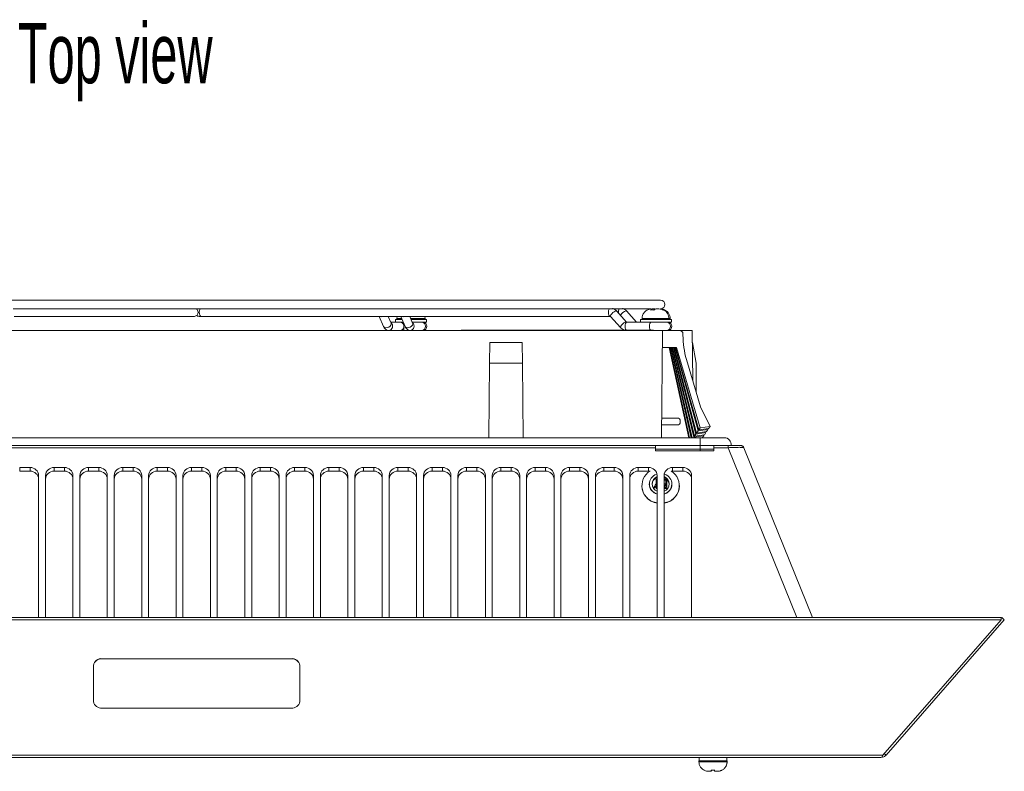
# Model space of a CAD drawing. Header units: millimetres. Extents: x 27 to 1405, y 76 to 1009.
# Tile 2 of 34: x 239 to 525, y 103 to 322. Entities that reach past the tile are written whole.
import ezdxf

# ---------------------------------------------------------------- set-up
doc = ezdxf.new("R2010")
doc.units = ezdxf.units.MM
doc.header["$LTSCALE"] = 5
doc.layers.add('AA', color=7, linetype='Continuous')
doc.styles.add('SLDTEXTSTYLE0', font='TXT', dxfattribs={"width": 0.605})

msp = doc.modelspace()

# ---------------------------------------------------------------- linework, layer by layer
at = {"color": 7, "linetype": 'Continuous', "lineweight": 15}
for p, q in [((425.425, 240.489), (172.956, 240.489)), ((237.05, 237.989), (411.022, 237.989)), ((290.425, 237.92), (290.514, 237.989)), ((411.529, 237.989), (413.97, 237.989)), ((414.624, 237.989), (422.603, 237.989)), ((423.429, 237.94), (423.159, 237.94)), ((423.429, 237.94), (423.429, 237.62)), ((423.863, 237.94), (423.429, 237.94)), ((237.294, 235.78), (289.749, 235.78)), ((291.102, 235.78), (291.686, 235.78)), ((291.686, 235.78), (410.756, 235.78)), ((343.557, 235.78), (344.79, 232.862)), ((347, 233.797), (346.162, 235.78)), ((348.763, 235.78), (348.662, 235.19)), ((348.662, 235.19), (348.662, 234.89)), ((349.81, 235.78), (351.043, 232.862)), ((353.254, 233.797), (352.416, 235.78)), ((356.862, 235.19), (356.776, 235.78)), ((356.862, 234.89), (356.862, 235.19)), ((410.756, 235.78), (410.769, 235.78)), ((410.828, 235.735), (413.738, 232.524)), ((415.517, 234.135), (412.606, 237.347)), ((418.433, 234.135), (415.522, 237.347)), ((420.006, 235.19), (420.006, 234.89)), ((428.206, 234.89), (428.206, 235.19)), ((348.414, 234.09), (346.876, 234.09)), ((348.262, 234.89), (348.262, 234.09)), ((350.186, 234.89), (348.262, 234.89)), ((348.414, 234.09), (350.524, 234.09)), ((350.662, 233.765), (350.662, 231.69)), ((357.262, 234.89), (352.792, 234.89)), ((354.667, 234.09), (353.13, 234.09)), ((354.667, 234.09), (357.262, 234.09)), ((357.262, 234.09), (357.262, 234.89)), ((420.029, 234.09), (415.589, 234.09)), ((419.606, 234.89), (419.606, 234.09)), ((424.106, 234.89), (419.606, 234.89)), ((420.029, 234.09), (424.106, 234.09)), ((428.606, 234.89), (424.106, 234.89)), ((424.106, 234.09), (428.606, 234.09)), ((428.606, 234.09), (428.606, 234.89)), ((154.882, 231.69), (425.969, 231.69)), ((367.375, 231.79), (367.375, 231.69)), ((368.375, 231.79), (367.375, 231.79)), ((368.375, 231.69), (368.375, 231.79)), ((368.375, 231.79), (422.375, 231.79)), ((422.375, 231.79), (422.375, 231.69)), ((422.375, 231.79), (423.375, 231.79)), ((423.375, 231.69), (423.375, 231.79)), ((425.969, 231.69), (425.697, 200.49)), ((425.969, 231.69), (430.921, 231.69)), ((430.921, 231.69), (434.633, 231.69)), ((431.925, 230.294), (431.925, 230.69)), ((434.633, 231.69), (434.761, 217.085)), ((375.687, 228.174), (375.635, 222.208)), ((375.687, 228.174), (385.164, 228.174)), ((385.164, 228.174), (385.216, 222.208)), ((425.925, 226.69), (430.049, 226.69)), ((427.891, 226.69), (433.61, 200.49)), ((428.08, 226.69), (433.799, 200.49)), ((434.299, 200.49), (428.345, 226.69)), ((428.487, 226.69), (434.571, 200.49)), ((435.091, 200.621), (428.771, 226.69)), ((428.913, 226.69), (435.296, 200.927)), ((435.705, 201.538), (429.197, 226.69)), ((429.339, 226.69), (435.909, 201.844)), ((436.318, 202.455), (429.623, 226.69)), ((429.765, 226.69), (436.523, 202.761)), ((430.049, 226.69), (436.932, 203.372)), ((435.716, 222.208), (434.664, 228.174)), ((375.445, 200.49), (375.635, 222.208)), ((375.635, 222.208), (385.216, 222.208)), ((385.216, 222.208), (385.405, 200.49)), ((437.015, 209.448), (432.944, 223.238)), ((435.791, 213.594), (435.716, 222.208)), ((439.801, 203.791), (437.015, 209.448)), ((425.729, 204.19), (430.325, 204.19)), ((430.325, 206.19), (425.747, 206.19)), ((431.125, 204.99), (431.125, 205.39)), ((436.932, 203.372), (439.801, 203.791)), ((439.801, 203.791), (439.392, 203.18)), ((435.091, 200.621), (435.004, 200.49)), ((437.961, 201.041), (435.091, 200.621)), ((435.705, 201.538), (435.296, 200.927)), ((435.296, 200.927), (438.165, 201.346)), ((438.574, 201.957), (435.705, 201.538)), ((436.318, 202.455), (435.909, 201.844)), ((435.909, 201.844), (438.779, 202.263)), ((439.188, 202.874), (436.318, 202.455)), ((436.932, 203.372), (436.523, 202.761)), ((436.523, 202.761), (439.392, 203.18)), ((437.961, 201.041), (437.552, 200.429)), ((437.842, 201.299), (437.961, 201.041)), ((438.574, 201.957), (438.165, 201.346)), ((438.453, 202.215), (438.574, 201.957)), ((439.188, 202.874), (438.779, 202.263)), ((439.064, 203.132), (439.188, 202.874)), ((436.925, 200.49), (143.925, 200.49)), ((423.925, 198.19), (156.925, 198.19)), ((423.925, 198.19), (436.925, 198.19)), ((423.925, 197.565), (423.925, 198.19)), ((443.925, 200.49), (436.925, 200.49)), ((440.925, 198.19), (436.925, 198.19)), ((436.925, 198.19), (436.925, 197.19)), ((445.042, 198.19), (440.925, 198.19)), ((440.925, 198.19), (440.925, 197.565)), ((445.925, 198.19), (445.042, 198.19)), ((445.042, 198.19), (445.042, 197.565)), ((423.925, 197.565), (156.925, 197.565)), ((423.925, 196.69), (423.925, 197.565)), ((423.925, 196.69), (440.925, 196.69)), ((436.925, 196.69), (436.925, 197.19)), ((440.925, 197.565), (440.925, 196.69)), ((445.042, 197.565), (440.925, 197.565)), ((449.678, 197.565), (449.502, 197.609)), ((469.643, 148.149), (449.678, 197.565)), ((238.925, 191.803), (241.925, 191.803)), ((238.925, 190.754), (238.925, 191.803)), ((238.925, 190.754), (241.925, 190.754)), ((241.925, 191.803), (241.925, 190.754)), ((244.425, 189.485), (244.425, 148.149)), ((246.425, 148.149), (246.425, 189.485)), ((248.925, 191.803), (251.925, 191.803)), ((248.925, 190.754), (248.925, 191.803)), ((248.925, 190.754), (251.925, 190.754)), ((251.925, 191.803), (251.925, 190.754)), ((254.425, 189.485), (254.425, 148.149)), ((256.425, 148.149), (256.425, 189.485)), ((258.925, 191.803), (261.925, 191.803)), ((258.925, 190.754), (258.925, 191.803)), ((258.925, 190.754), (261.925, 190.754)), ((261.925, 191.803), (261.925, 190.754)), ((264.425, 189.485), (264.425, 148.149)), ((266.425, 148.149), (266.425, 189.485)), ((268.925, 191.803), (271.925, 191.803)), ((268.925, 190.754), (268.925, 191.803)), ((268.925, 190.754), (271.925, 190.754)), ((271.925, 191.803), (271.925, 190.754)), ((274.425, 189.485), (274.425, 148.149)), ((276.425, 148.149), (276.425, 189.485)), ((278.925, 191.803), (281.925, 191.803)), ((278.925, 190.754), (278.925, 191.803)), ((278.925, 190.754), (281.925, 190.754)), ((281.925, 191.803), (281.925, 190.754)), ((284.425, 189.485), (284.425, 148.149)), ((286.425, 148.149), (286.425, 189.485)), ((288.925, 191.803), (291.925, 191.803)), ((288.925, 190.754), (288.925, 191.803)), ((288.925, 190.754), (291.925, 190.754)), ((291.925, 191.803), (291.925, 190.754)), ((294.425, 189.485), (294.425, 148.149)), ((296.425, 148.149), (296.425, 189.485)), ((298.925, 191.803), (301.925, 191.803)), ((298.925, 190.754), (298.925, 191.803)), ((298.925, 190.754), (301.925, 190.754)), ((301.925, 191.803), (301.925, 190.754)), ((304.425, 189.485), (304.425, 148.149)), ((306.425, 148.149), (306.425, 189.485)), ((308.925, 191.803), (311.925, 191.803)), ((308.925, 190.754), (308.925, 191.803)), ((308.925, 190.754), (311.925, 190.754)), ((311.925, 191.803), (311.925, 190.754)), ((314.425, 189.485), (314.425, 148.149)), ((316.425, 148.149), (316.425, 189.485)), ((318.925, 191.803), (321.925, 191.803)), ((318.925, 190.754), (318.925, 191.803)), ((318.925, 190.754), (321.925, 190.754)), ((321.925, 191.803), (321.925, 190.754)), ((324.425, 189.485), (324.425, 148.149)), ((326.425, 148.149), (326.425, 189.485)), ((328.925, 191.803), (331.925, 191.803)), ((328.925, 190.754), (328.925, 191.803)), ((328.925, 190.754), (331.925, 190.754)), ((331.925, 191.803), (331.925, 190.754)), ((334.425, 189.485), (334.425, 148.149)), ((336.425, 148.149), (336.425, 189.485)), ((338.925, 191.803), (341.925, 191.803)), ((338.925, 190.754), (338.925, 191.803)), ((338.925, 190.754), (341.925, 190.754)), ((341.925, 191.803), (341.925, 190.754)), ((344.425, 189.485), (344.425, 148.149)), ((346.425, 148.149), (346.425, 189.485)), ((348.925, 191.803), (351.925, 191.803)), ((348.925, 190.754), (348.925, 191.803)), ((348.925, 190.754), (351.925, 190.754)), ((351.925, 191.803), (351.925, 190.754)), ((354.425, 189.485), (354.425, 148.149)), ((356.425, 148.149), (356.425, 189.485)), ((358.925, 191.803), (361.925, 191.803)), ((358.925, 190.754), (358.925, 191.803)), ((358.925, 190.754), (361.925, 190.754)), ((361.925, 191.803), (361.925, 190.754)), ((364.425, 189.485), (364.425, 148.149)), ((366.425, 148.149), (366.425, 189.485)), ((368.925, 191.803), (371.925, 191.803)), ((368.925, 190.754), (368.925, 191.803)), ((368.925, 190.754), (371.925, 190.754)), ((371.925, 191.803), (371.925, 190.754)), ((374.425, 189.485), (374.425, 148.149)), ((376.425, 148.149), (376.425, 189.485)), ((378.925, 191.803), (381.925, 191.803)), ((378.925, 190.754), (378.925, 191.803)), ((378.925, 190.754), (381.925, 190.754)), ((381.925, 191.803), (381.925, 190.754)), ((384.425, 189.485), (384.425, 148.149)), ((386.425, 148.149), (386.425, 189.485)), ((388.925, 191.803), (391.925, 191.803)), ((388.925, 190.754), (388.925, 191.803)), ((388.925, 190.754), (391.925, 190.754)), ((391.925, 191.803), (391.925, 190.754)), ((394.425, 189.485), (394.425, 148.149)), ((396.425, 148.149), (396.425, 189.485)), ((398.925, 191.803), (401.925, 191.803)), ((398.925, 190.754), (398.925, 191.803)), ((398.925, 190.754), (401.925, 190.754)), ((401.925, 191.803), (401.925, 190.754)), ((404.425, 189.485), (404.425, 148.149)), ((406.425, 148.149), (406.425, 189.485)), ((408.925, 191.803), (411.925, 191.803)), ((408.925, 190.754), (408.925, 191.803)), ((408.925, 190.754), (411.925, 190.754)), ((411.925, 191.803), (411.925, 190.754)), ((414.425, 189.485), (414.425, 148.149)), ((416.425, 148.149), (416.425, 189.485)), ((418.925, 191.803), (421.925, 191.803)), ((418.925, 190.754), (418.925, 191.803)), ((418.925, 190.754), (421.925, 190.754)), ((421.925, 191.803), (421.925, 190.754)), ((421.925, 190.754), (422.379, 190.716)), ((424.425, 189.485), (424.425, 148.149)), ((426.425, 148.149), (426.425, 189.485)), ((428.472, 190.716), (428.925, 190.754)), ((428.925, 191.803), (431.925, 191.803)), ((428.925, 190.754), (428.925, 191.803)), ((428.925, 190.754), (431.925, 190.754)), ((431.925, 191.803), (431.925, 190.754)), ((434.425, 189.485), (434.425, 148.149)), ((419.925, 186.545), (419.925, 186.47)), ((422.125, 187.032), (422.125, 186.995)), ((423.626, 186.283), (423.334, 185.762)), ((423.356, 185.732), (424.068, 186.283)), ((424.068, 186.227), (423.383, 185.696)), ((424.068, 186.283), (423.626, 186.283)), ((423.824, 186.635), (423.655, 186.334)), ((424.096, 186.334), (423.655, 186.334)), ((423.655, 186.334), (423.655, 186.283)), ((424.265, 186.635), (423.824, 186.635)), ((424.021, 186.987), (423.852, 186.685)), ((424.293, 186.685), (423.852, 186.685)), ((423.852, 186.685), (423.852, 186.635)), ((424.425, 186.987), (424.021, 186.987)), ((424.425, 187.707), (424.05, 187.037)), ((424.425, 187.037), (424.05, 187.037)), ((424.05, 187.037), (424.05, 186.987)), ((424.068, 186.227), (424.068, 186.283)), ((424.096, 186.277), (424.068, 186.277)), ((424.265, 186.635), (424.096, 186.334)), ((424.265, 186.579), (424.096, 186.277)), ((424.096, 186.334), (424.096, 186.277)), ((424.126, 187.302), (424.126, 188.369)), ((424.425, 188.369), (424.126, 188.369)), ((424.366, 187.728), (424.126, 187.302)), ((424.366, 187.672), (424.126, 187.246)), ((424.126, 187.246), (424.126, 187.302)), ((424.366, 186.685), (424.126, 186.259)), ((424.126, 185.756), (424.126, 186.259)), ((424.265, 186.579), (424.265, 186.635)), ((424.293, 186.629), (424.265, 186.629)), ((424.425, 186.92), (424.293, 186.685)), ((424.425, 186.864), (424.293, 186.629)), ((424.293, 186.629), (424.293, 186.685)), ((424.425, 188.147), (424.366, 188.147)), ((424.366, 188.147), (424.366, 187.728)), ((424.425, 188.091), (424.366, 188.091)), ((424.366, 187.672), (424.366, 187.728)), ((424.366, 185.978), (424.366, 186.685)), ((427.188, 188.369), (426.425, 188.369)), ((426.949, 188.147), (426.425, 188.147)), ((426.949, 188.091), (426.425, 188.091)), ((426.949, 187.088), (426.425, 187.088)), ((426.425, 186.941), (426.479, 187.037)), ((426.479, 187.037), (426.425, 187.037)), ((426.425, 186.981), (426.448, 186.981)), ((426.949, 187.088), (426.558, 186.391)), ((426.949, 187.032), (426.558, 186.334)), ((426.558, 186.334), (426.558, 186.391)), ((426.949, 185.978), (426.949, 188.147)), ((426.949, 187.032), (426.949, 187.088)), ((427.188, 185.756), (427.188, 188.369)), ((428.725, 186.995), (428.725, 187.032)), ((430.925, 186.47), (430.925, 186.545)), ((424.126, 185.7), (424.126, 185.756)), ((424.425, 185.756), (424.126, 185.756)), ((424.425, 185.7), (424.126, 185.7)), ((424.425, 185.978), (424.366, 185.978)), ((426.949, 185.978), (426.425, 185.978)), ((427.188, 185.756), (426.425, 185.756)), ((427.188, 185.7), (426.425, 185.7)), ((427.188, 185.7), (427.188, 185.756)), ((524.496, 148.149), (56.355, 148.149)), ((56.355, 147.49), (524.496, 147.49)), ((524.496, 147.49), (490.094, 108.173)), ((491.023, 108.173), (525.425, 147.49)), ((524.496, 147.49), (524.496, 148.149)), ((524.673, 148.149), (524.496, 147.947)), ((525.425, 147.49), (524.673, 148.149)), ((262.925, 136.202), (317.925, 136.202)), ((262.925, 136.136), (262.925, 136.202)), ((317.925, 136.136), (262.925, 136.136)), ((317.925, 136.202), (317.925, 136.136)), ((260.425, 134.32), (260.425, 134.255)), ((260.425, 134.255), (260.425, 123.718)), ((320.425, 134.255), (320.425, 134.32)), ((320.425, 123.718), (320.425, 134.255)), ((262.925, 121.837), (317.925, 121.837)), ((490.094, 108.173), (90.757, 108.173)), ((91.333, 107.49), (489.518, 107.49)), ((436.575, 106.49), (436.575, 106.19)), ((436.575, 106.49), (444.775, 106.49)), ((436.675, 107.49), (436.675, 106.49)), ((444.675, 106.49), (444.675, 107.49)), ((444.775, 106.19), (444.775, 106.49)), ((490.497, 108.634), (491.023, 108.173)), ((440.135, 103.44), (440.153, 103.44)), ((440.153, 103.44), (440.153, 103.76)), ((440.182, 103.44), (440.182, 103.758))]:
    msp.add_line(p, q, dxfattribs=at)
at = {"color": 8, "linetype": 'Continuous', "lineweight": 15}
for p, q in [((350.059, 235.19), (348.662, 235.19)), ((356.862, 235.19), (352.665, 235.19)), ((412.486, 237.389), (412.606, 237.347)), ((415.402, 237.389), (415.522, 237.347)), ((427.814, 235.19), (420.006, 235.19)), ((428.206, 235.19), (427.814, 235.19)), ((436.925, 198.19), (436.925, 200.49)), ((436.925, 197.19), (423.925, 197.19)), ((440.925, 197.19), (436.925, 197.19)), ((465.008, 148.149), (445.042, 197.565)), ((436.575, 106.19), (444.774, 106.19)), ((444.774, 106.19), (444.775, 106.19))]:
    msp.add_line(p, q, dxfattribs=at)
at = {"color": 7, "linetype": 'Continuous', "lineweight": 15, "flags": 128}
for points in [[(291.412, 237.989), (291.328, 237.829), (291.218, 237.439), (291.179, 236.98), (291.218, 236.521), (291.328, 236.132), (291.492, 235.872), (291.686, 235.78)], [(426.558, 186.391), (426.48, 186.288), (426.425, 186.242)], [(426.558, 186.334), (426.48, 186.232), (426.425, 186.186)]]:
    msp.add_lwpolyline(points, dxfattribs=at)
at = {"color": 8, "linetype": 'Continuous', "lineweight": 15, "flags": 128}
for points in [[(410.481, 237.989), (410.425, 237.89), (410.3, 237.505), (410.249, 237.035), (410.282, 236.555), (410.392, 236.145), (410.561, 235.872), (410.755, 235.78)], [(410.828, 235.735), (410.813, 235.757), (410.815, 235.941), (410.954, 236.216), (411.21, 236.541), (411.543, 236.866), (411.902, 237.141), (412.234, 237.325), (412.486, 237.389)], [(344.79, 232.862), (344.837, 232.776), (345.085, 232.572), (345.457, 232.483), (345.895, 232.524), (346.333, 232.687), (346.705, 232.948), (346.953, 233.267), (347.04, 233.595), (347, 233.797)], [(351.043, 232.862), (351.09, 232.776), (351.339, 232.572), (351.71, 232.483), (352.148, 232.524)], [(352.148, 232.524), (352.587, 232.687), (352.958, 232.948), (353.206, 233.267), (353.294, 233.595), (353.254, 233.797)], [(413.738, 232.524), (413.714, 232.687), (413.829, 232.948), (414.065, 233.267), (414.387, 233.595), (414.745, 233.883), (415.086, 234.087), (415.357, 234.176), (415.517, 234.135)], [(415.386, 231.79), (415.23, 232.042), (415.12, 232.431), (415.082, 232.89), (415.12, 233.349), (415.23, 233.739), (415.395, 233.999), (415.589, 234.09)], [(418.008, 234.09), (418.273, 234.176), (418.433, 234.136)], [(422.445, 231.79), (422.289, 232.042), (422.179, 232.431), (422.141, 232.89), (422.179, 233.349), (422.289, 233.739), (422.454, 233.999), (422.648, 234.09)]]:
    msp.add_lwpolyline(points, dxfattribs=at)
at = {"color": 7, "linetype": 'Continuous', "lineweight": 15}
for centre, radius, start, end in [((289.61, 237.002), 1.226, 358.98566, 53.63219), ((425.425, 239.239), 1.25, 270, 90), ((289.689, 236.927), 1.148, 272.95214, 2.67534), ((291.101, 236.791), 1.009, 227.96699, 293.30602), ((356.207, 232.89), 1.2, 270, 90), ((427.527, 232.89), 1.2, 270, 90), ((430.325, 205.39), 0.8, 0, 90), ((430.325, 204.99), 0.8, 270, 0), ((443.925, 198.471), 2.02, 352.01817, 90), ((448.751, 197.19), 1, 69.74766, 90), ((448.751, 197.19), 1, 22, 50.10969), ((242.013, 189.391), 2.414, 2.24561, 92.08202), ((242.013, 188.342), 2.414, 2.24561, 92.08202), ((248.838, 189.391), 2.414, 87.91798, 177.75439), ((248.838, 188.342), 2.414, 87.91798, 177.75439), ((252.013, 189.391), 2.414, 2.24561, 92.08202), ((252.013, 188.342), 2.414, 2.24561, 92.08202), ((258.838, 189.391), 2.414, 87.91798, 177.75439), ((258.838, 188.342), 2.414, 87.91798, 177.75439), ((262.013, 189.391), 2.414, 2.24561, 92.08202), ((262.013, 188.342), 2.414, 2.24561, 92.08202), ((268.838, 189.391), 2.414, 87.91798, 177.75439), ((268.838, 188.342), 2.414, 87.91798, 177.75439), ((272.013, 189.391), 2.414, 2.24561, 92.08202), ((272.013, 188.342), 2.414, 2.24561, 92.08202), ((278.838, 189.391), 2.414, 87.91798, 177.75439), ((278.838, 188.342), 2.414, 87.91798, 177.75439), ((282.013, 189.391), 2.414, 2.24561, 92.08202), ((282.013, 188.342), 2.414, 2.24561, 92.08202), ((288.838, 189.391), 2.414, 87.91798, 177.75439), ((288.838, 188.342), 2.414, 87.91798, 177.75439), ((292.013, 189.391), 2.414, 2.24561, 92.08202), ((292.013, 188.342), 2.414, 2.24561, 92.08202), ((298.838, 189.391), 2.414, 87.91798, 177.75439), ((298.838, 188.342), 2.414, 87.91798, 177.75439), ((302.013, 189.391), 2.414, 2.24561, 92.08202), ((302.013, 188.342), 2.414, 2.24561, 92.08202), ((308.838, 189.391), 2.414, 87.91798, 177.75439), ((308.838, 188.342), 2.414, 87.91798, 177.75439), ((312.013, 189.391), 2.414, 2.24561, 92.08202), ((312.013, 188.342), 2.414, 2.24561, 92.08202), ((318.838, 189.391), 2.414, 87.91798, 177.75439), ((318.838, 188.342), 2.414, 87.91798, 177.75439), ((322.013, 189.391), 2.414, 2.24561, 92.08202), ((322.013, 188.342), 2.414, 2.24561, 92.08202), ((328.838, 189.391), 2.414, 87.91798, 177.75439), ((328.838, 188.342), 2.414, 87.91798, 177.75439), ((332.013, 189.391), 2.414, 2.24561, 92.08202), ((332.013, 188.342), 2.414, 2.24561, 92.08202), ((338.838, 189.391), 2.414, 87.91798, 177.75439), ((338.838, 188.342), 2.414, 87.91798, 177.75439), ((342.013, 189.391), 2.414, 2.24561, 92.08202), ((342.013, 188.342), 2.414, 2.24561, 92.08202), ((348.838, 189.391), 2.414, 87.91798, 177.75439), ((348.838, 188.342), 2.414, 87.91798, 177.75439), ((352.013, 189.391), 2.414, 2.24561, 92.08202), ((352.013, 188.342), 2.414, 2.24561, 92.08202), ((358.838, 189.391), 2.414, 87.91798, 177.75439), ((358.838, 188.342), 2.414, 87.91798, 177.75439), ((362.013, 189.391), 2.414, 2.24561, 92.08202), ((362.013, 188.342), 2.414, 2.24561, 92.08202), ((368.838, 189.391), 2.414, 87.91798, 177.75439), ((368.838, 188.342), 2.414, 87.91798, 177.75439), ((372.013, 189.391), 2.414, 2.24561, 92.08202), ((372.013, 188.342), 2.414, 2.24561, 92.08202), ((378.838, 189.391), 2.414, 87.91798, 177.75439), ((378.838, 188.342), 2.414, 87.91798, 177.75439), ((382.013, 189.391), 2.414, 2.24561, 92.08202), ((382.013, 188.342), 2.414, 2.24561, 92.08202), ((388.838, 189.391), 2.414, 87.91798, 177.75439), ((388.838, 188.342), 2.414, 87.91798, 177.75439), ((392.013, 189.391), 2.414, 2.24561, 92.08202), ((392.013, 188.342), 2.414, 2.24561, 92.08202), ((398.838, 189.391), 2.414, 87.91798, 177.75439), ((398.838, 188.342), 2.414, 87.91798, 177.75439), ((402.013, 189.391), 2.414, 2.24561, 92.08202), ((402.013, 188.342), 2.414, 2.24561, 92.08202), ((408.838, 189.391), 2.414, 87.91798, 177.75439), ((408.838, 188.342), 2.414, 87.91798, 177.75439), ((412.013, 189.391), 2.414, 2.24561, 92.08202), ((412.013, 188.342), 2.414, 2.24561, 92.08202), ((418.838, 189.391), 2.414, 87.91798, 177.75439), ((418.838, 188.342), 2.414, 87.91798, 177.75439), ((425.011, 186.517), 5.02, 121.63184, 263.29703), ((422.013, 189.391), 2.414, 2.24561, 92.08202), ((425.168, 187.029), 3.006, 108.08251, 255.70155), ((425.214, 187.032), 2.266, 110.36682, 249.63318), ((428.838, 189.391), 2.414, 87.91798, 177.75439), ((425.839, 186.517), 5.02, 276.70297, 58.36816), ((425.68, 187.029), 3.006, 284.35103, 71.86492), ((425.637, 187.032), 2.266, 290.36682, 69.63318), ((432.013, 189.391), 2.414, 2.24561, 92.08202), ((432.013, 188.342), 2.414, 2.24561, 92.08202), ((425.173, 186.653), 5.25, 181.99201, 261.81729), ((425.205, 187.059), 3.08, 181.18741, 255.34494), ((425.252, 186.698), 2.33, 110.7701, 175.21598), ((425.599, 186.698), 2.33, 4.78402, 69.2299), ((425.627, 187.074), 3.099, 284.92745, 358.54019), ((425.678, 186.653), 5.25, 278.18271, 358.00799), ((262.654, 133.96), 2.258, 83.10607, 170.82246), ((262.654, 133.894), 2.258, 83.10607, 170.82246), ((318.196, 133.96), 2.258, 9.17754, 96.89393), ((318.196, 133.894), 2.258, 9.17754, 96.89393), ((262.654, 124.079), 2.258, 189.17754, 276.89393), ((318.196, 124.079), 2.258, 263.10607, 350.82246)]:
    msp.add_arc(centre, radius, start, end, dxfattribs=at)
at = {"color": 8, "linetype": 'Continuous', "lineweight": 15}
for centre, radius, start, end in [((415.216, 237.019), 2.061, 151.92098, 188.43579), ((344.216, 237.04), 1.349, 249.06786, 290.93214), ((350.47, 237.04), 1.349, 249.06786, 290.93214), ((416.121, 234.858), 2.632, 105.84076, 152.93929), ((346.223, 232.905), 1.221, 275.66337, 52.35739), ((349.59, 232.975), 1.116, 16.15823, 87.69114), ((349.59, 232.805), 1.116, 272.30886, 343.84177), ((352.476, 232.905), 1.221, 275.66337, 52.35739), ((355.809, 232.89), 1.203, 273.78398, 86.21602), ((427.107, 232.944), 1.148, 357.32466, 87.04786), ((427.107, 232.837), 1.148, 272.95214, 2.67534), ((427.149, 232.944), 1.148, 357.32466, 87.04786), ((427.149, 232.837), 1.148, 272.95214, 2.67534)]:
    msp.add_arc(centre, radius, start, end, dxfattribs=at)
at = {"color": 7, "linetype": 'Continuous', "lineweight": 15}
msp.add_ellipse((430.921, 230.69), major_axis=(1.004, 0), ratio=0.9955529, start_param=0, end_param=1.5707963, dxfattribs=at)
for points, knots in [([(410.899, 237.999), (410.93, 237.995), (411.007, 237.986), (411.145, 237.991), (411.297, 238.005), (411.442, 238.023), (411.523, 238.029), (411.586, 238.029), (411.601, 238.025), (411.614, 238.022)], [0, 0, 0, 0, 0.0993418, 0.2479496, 0.4069672, 0.5844749, 0.7862419, 0.8182251, 1, 1, 1, 1]), ([(412.601, 237.343), (412.455, 237.492), (412.168, 237.784), (411.792, 237.934), (411.608, 238.008)], [0, 0, 0, 0, 0.5104912, 1, 1, 1, 1]), ([(413.86, 237.997), (413.884, 237.994), (413.954, 237.986), (414.082, 237.991), (414.227, 238.004), (414.363, 238.021), (414.44, 238.028), (414.501, 238.03), (414.515, 238.026), (414.526, 238.023)], [0, 0, 0, 0, 0.0807327, 0.2333377, 0.3928098, 0.5693235, 0.7712489, 0.8103382, 1, 1, 1, 1]), ([(415.517, 237.343), (415.371, 237.492), (415.083, 237.784), (414.706, 237.936), (414.52, 238.01)], [0, 0, 0, 0, 0.5087005, 1, 1, 1, 1]), ([(422.856, 237.94), (422.453, 237.892), (421.619, 237.793), (420.661, 237.054), (420.1, 236.126), (420.036, 235.493), (420.006, 235.19)], [0, 0, 0, 0, 0.2746291, 0.5681489, 0.793313, 1, 1, 1, 1]), ([(423.159, 237.94), (423.055, 237.94), (422.953, 237.915), (422.753, 237.808), (422.654, 237.726), (422.561, 237.616)], [0, 0, 0, 0, 0.5, 0.5, 1, 1, 1, 1]), ([(423.159, 237.94), (423.056, 237.94), (422.953, 237.94), (422.929, 237.94), (422.928, 237.94)], [0, 0, 0, 0, 0.9890953, 1, 1, 1, 1]), ([(423.481, 237.616), (423.574, 237.726), (423.67, 237.807), (423.87, 237.914), (423.974, 237.94), (424.078, 237.94)], [0, 0, 0, 0, 0.5, 0.5, 1, 1, 1, 1]), ([(424.922, 237.94), (424.825, 237.94), (424.704, 237.94), (424.418, 237.94), (424.252, 237.94), (424.078, 237.94)], [0, 0, 0, 0, 0.5, 0.5, 1, 1, 1, 1]), ([(424.922, 237.94), (425.142, 237.94), (425.358, 237.915), (425.782, 237.808), (425.991, 237.726), (426.188, 237.616)], [0, 0, 0, 0, 0.5, 0.5, 1, 1, 1, 1]), ([(426.42, 237.716), (426.373, 237.743), (426.054, 237.924), (425.677, 237.933), (425.356, 237.94)], [0, 0, 0, 0, 0.1469653, 1, 1, 1, 1]), ([(425.356, 237.94), (425.575, 237.94), (425.792, 237.915), (426.216, 237.808), (426.425, 237.726), (426.622, 237.616)], [0, 0, 0, 0, 0.5, 0.5, 1, 1, 1, 1]), ([(410.758, 235.777), (410.762, 235.777), (410.769, 235.777), (410.804, 235.767), (410.826, 235.736), (410.828, 235.734)], [0, 0, 0, 0, 0.55578994, 0.97467262, 1, 1, 1, 1]), ([(426.405, 237.641), (426.619, 237.525), (426.822, 237.374), (427.181, 237.014), (427.336, 236.806), (427.581, 236.361), (427.671, 236.124), (427.788, 235.65), (427.814, 235.414), (427.814, 235.19)], [0, 0, 0, 0, 0.25, 0.25, 0.5, 0.5, 0.75, 0.75, 1, 1, 1, 1]), ([(428.206, 235.19), (428.185, 235.445), (428.14, 235.976), (427.769, 236.717), (427.25, 237.32), (426.792, 237.531), (426.597, 237.621)], [0, 0, 0, 0, 0.2467365, 0.5138352, 0.7921906, 1, 1, 1, 1]), ([(344.799, 232.871), (344.824, 232.804), (344.913, 232.566), (345.167, 232.209), (345.602, 231.856), (346.04, 231.674), (346.29, 231.707), (346.344, 231.714)], [0, 0, 0, 0, 0.1033411, 0.3677977, 0.6447534, 0.9231931, 1, 1, 1, 1]), ([(347.008, 233.78), (347.008, 233.78), (347.012, 233.774), (347.005, 233.788), (346.999, 233.8)], [0, 0, 0, 0, 0.0640846, 1, 1, 1, 1]), ([(351.052, 232.871), (351.077, 232.804), (351.167, 232.566), (351.421, 232.209), (351.856, 231.856), (352.294, 231.674), (352.544, 231.707), (352.598, 231.714)], [0, 0, 0, 0, 0.1034195, 0.367853, 0.6447845, 0.9231999, 1, 1, 1, 1]), ([(353.261, 233.78), (353.261, 233.78), (353.265, 233.774), (353.259, 233.788), (353.253, 233.8)], [0, 0, 0, 0, 0.0648803, 1, 1, 1, 1]), ([(413.744, 232.528), (413.892, 232.386), (414.218, 232.074), (414.648, 231.826), (414.912, 231.793), (414.933, 231.79)], [0, 0, 0, 0, 0.4342092, 0.95424107, 1, 1, 1, 1]), ([(415.586, 234.093), (415.582, 234.093), (415.575, 234.093), (415.539, 234.105), (415.515, 234.139), (415.512, 234.143)], [0, 0, 0, 0, 0.5366651, 0.9430814, 1, 1, 1, 1]), ([(418.502, 234.093), (418.498, 234.093), (418.491, 234.093), (418.457, 234.104), (418.434, 234.135), (418.433, 234.137)], [0, 0, 0, 0, 0.5527937, 0.9714242, 1, 1, 1, 1]), ([(432.944, 223.238), (432.606, 224.383), (432.352, 225.546), (432.011, 227.909), (431.925, 229.101), (431.925, 230.294)], [0, 0, 0, 0, 0.5, 0.5, 1, 1, 1, 1]), ([(445.042, 198.19), (445.551, 198.19), (446.047, 198.19), (446.95, 198.19), (447.357, 198.19), (448.031, 198.19), (448.298, 198.19), (448.658, 198.19), (448.751, 198.19), (448.751, 198.19)], [0, 0, 0, 0, 0.25, 0.25, 0.5, 0.5, 0.75, 0.75, 1, 1, 1, 1]), ([(449.571, 197.617), (449.527, 197.73), (449.459, 197.901), (449.242, 198.071), (449.105, 198.123), (449.037, 198.148)], [0, 0, 0, 0, 0.497131, 0.7496645, 1, 1, 1, 1]), ([(436.575, 106.19), (436.6, 105.939), (436.652, 105.415), (436.859, 104.879), (437.059, 104.666), (437.071, 104.654)], [0, 0, 0, 0, 0.4649703, 0.9683129, 1, 1, 1, 1]), ([(444.202, 104.573), (444.365, 104.807), (444.701, 105.294), (444.75, 105.884), (444.775, 106.19)], [0, 0, 0, 0, 0.4818694, 1, 1, 1, 1]), ([(489.518, 107.49), (489.634, 107.49), (489.749, 107.562), (489.947, 107.81), (490.03, 107.984), (490.094, 108.173)], [0, 0, 0, 0, 0.5, 0.5, 1, 1, 1, 1]), ([(491.023, 108.173), (490.858, 107.984), (490.641, 107.81), (490.121, 107.562), (489.82, 107.49), (489.518, 107.49)], [0, 0, 0, 0, 0.5, 0.5, 1, 1, 1, 1]), ([(437.071, 104.654), (437.239, 104.437), (437.532, 104.057), (437.966, 103.861), (438.152, 103.777)], [0, 0, 0, 0, 0.5718399, 1, 1, 1, 1]), ([(439.52, 103.44), (439.276, 103.44), (439.037, 103.466), (438.569, 103.572), (438.337, 103.655), (438.12, 103.764)], [0, 0, 0, 0, 0.5, 0.5, 1, 1, 1, 1]), ([(439.52, 103.44), (439.568, 103.44), (439.641, 103.44), (439.845, 103.44), (439.978, 103.44), (440.135, 103.44)], [0, 0, 0, 0, 0.5, 0.5, 1, 1, 1, 1]), ([(440.095, 103.764), (440.102, 103.654), (440.108, 103.574), (440.121, 103.466), (440.128, 103.44), (440.135, 103.44)], [0, 0, 0, 0, 0.5, 0.5, 1, 1, 1, 1]), ([(440.199, 103.44), (440.206, 103.44), (440.213, 103.466), (440.226, 103.572), (440.233, 103.655), (440.239, 103.764)], [0, 0, 0, 0, 0.5, 0.5, 1, 1, 1, 1]), ([(441.198, 103.76), (441.133, 103.755), (440.984, 103.742), (440.809, 103.737), (440.7, 103.74), (440.675, 103.741)], [0, 0, 0, 0, 0.3733733, 0.8579662, 1, 1, 1, 1]), ([(441.151, 103.44), (441.145, 103.44), (441.138, 103.466), (441.125, 103.572), (441.118, 103.655), (441.112, 103.764)], [0, 0, 0, 0, 0.5, 0.5, 1, 1, 1, 1]), ([(441.151, 103.44), (441.312, 103.44), (441.451, 103.44), (441.668, 103.44), (441.747, 103.44), (441.803, 103.44)], [0, 0, 0, 0, 0.5, 0.5, 1, 1, 1, 1]), ([(443.202, 103.764), (442.985, 103.654), (442.758, 103.574), (442.29, 103.466), (442.046, 103.44), (441.803, 103.44)], [0, 0, 0, 0, 0.5, 0.5, 1, 1, 1, 1]), ([(442.73, 103.575), (442.773, 103.585), (442.882, 103.61), (443.048, 103.678), (443.17, 103.735), (443.231, 103.764)], [0, 0, 0, 0, 0.2474383, 0.62283906, 1, 1, 1, 1]), ([(443.216, 103.739), (443.482, 103.887), (443.87, 104.103), (444.113, 104.466), (444.19, 104.58)], [0, 0, 0, 0, 0.6858856, 1, 1, 1, 1]), ([(444.044, 104.384), (444.075, 104.403), (444.148, 104.448), (444.183, 104.528), (444.202, 104.573)], [0, 0, 0, 0, 0.4270985, 1, 1, 1, 1])]:
    msp.add_open_spline(points, degree=3, knots=knots, dxfattribs=at)
for points in [[(423.481, 237.616), (423.174, 237.65), (422.868, 237.65), (422.561, 237.616)], [(426.188, 237.616), (426.26, 237.633), (426.332, 237.641), (426.405, 237.641)], [(426.405, 237.641), (426.477, 237.641), (426.55, 237.633), (426.622, 237.616)], [(438.12, 103.764), (438.125, 103.747), (438.13, 103.739), (438.134, 103.739)], [(438.134, 103.739), (438.139, 103.739), (438.144, 103.747), (438.149, 103.764)], [(440.095, 103.764), (440.434, 103.73), (440.773, 103.73), (441.112, 103.764)], [(443.216, 103.739), (443.212, 103.739), (443.207, 103.747), (443.202, 103.764)]]:
    msp.add_open_spline(points, degree=3, dxfattribs=at)
at = {"color": 8, "linetype": 'Continuous', "lineweight": 15}
for points, knots in [([(449.502, 197.609), (449.46, 197.625), (449.374, 197.658), (448.91, 197.68), (448.332, 197.689), (447.609, 197.681), (446.536, 197.649), (445.633, 197.598), (445.042, 197.565)], [0, 0, 0, 0, 0.1397499, 0.2866751, 0.4309409, 0.5751997, 0.7221319, 1, 1, 1, 1]), ([(444.19, 104.58), (444.291, 104.702), (444.533, 104.995), (444.727, 105.561), (444.759, 105.985), (444.774, 106.19)], [0, 0, 0, 0, 0.2705345, 0.6480163, 1, 1, 1, 1])]:
    msp.add_open_spline(points, degree=3, knots=knots, dxfattribs=at)

# ---------------------------------------------------------------- texts
at = {"layer": 'AA', "color": 7, "insert": (238.396, 321.083), "char_height": 17.5, "attachment_point": 1, "style": 'SLDTEXTSTYLE0'}
msp.add_mtext('Top view', dxfattribs=at)

doc.saveas('drawing.dxf')
